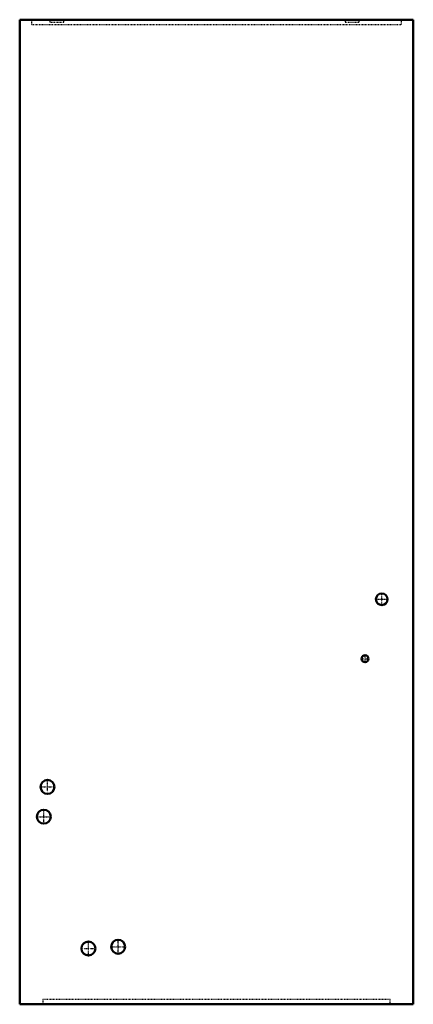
# Model space of a CAD drawing. Header units: millimetres. Extents: x -269 to 269, y 0 to 1346.
import ezdxf

# ---------------------------------------------------------------- set-up
doc = ezdxf.new("R2010")
doc.units = ezdxf.units.MM
doc.linetypes.add('Center', pattern=[1.5, 0.45, -0.5, 0.05, -0.5])
doc.linetypes.add('Dashed', pattern=[2, 1, -1])
for name, color, linetype, lineweight in [('AM_0', 7, 'Continuous', 50), ('AM_7', 7, 'Center', 25), ('AM_9', 6, 'Dashed', 25)]:
    doc.layers.add(name, color=color, linetype=linetype, lineweight=lineweight)

# ---------------------------------------------------------------- blocks, each defined once
blk = doc.blocks.new('1_FTA42AAVJUD_PART3_0_in_FTA42AAVJUD_0')
at = {"layer": 'AM_0'}
blk.add_circle((203.2, 472.44), 4.7625, dxfattribs=at)
at = {"layer": 'AM_7'}
for p, q in [((198.199375, 472.44), (208.200625, 472.44)), ((203.2, 467.439375), (203.2, 477.440625))]:
    blk.add_line(p, q, dxfattribs=at)
blk = doc.blocks.new('2_FTA42AAVJUD_PART2_0_in_FTA42AAVJUD_0')
at = {"layer": 'AM_0'}
blk.add_circle((226.06, 553.72), 7.9375, dxfattribs=at)
at = {"layer": 'AM_7'}
for p, q in [((217.725625, 553.72), (234.394375, 553.72)), ((226.06, 545.385625), (226.06, 562.054375))]:
    blk.add_line(p, q, dxfattribs=at)
blk = doc.blocks.new('3_FTA42AAVJUD_PART1_0_in_FTA42AAVJUD_0')
at = {"layer": 'AM_0'}
for p, q in [((269.24, 1346.2), (-269.24, 1346.2)), ((-269.24, 1346.2), (-269.24, 0)), ((269.24, 0), (269.24, 1346.2)), ((-269.24, 0), (269.24, 0))]:
    blk.add_line(p, q, dxfattribs=at)
for centre in [(-231.14, 297.18), (-236.22, 256.54), (-175.26, 76.2), (-134.62, 78.74)]:
    blk.add_circle(centre, 9.525, dxfattribs=at)
at = {"layer": 'AM_7'}
for p, q in [((-241.14125, 297.18), (-221.13875, 297.18)), ((-231.14, 287.17875), (-231.14, 307.18125)), ((-246.22125, 256.54), (-226.21875, 256.54)), ((-236.22, 246.53875), (-236.22, 266.54125)), ((-175.26, 66.19875), (-175.26, 86.20125)), ((-134.62, 68.73875), (-134.62, 88.74125)), ((-185.26125, 76.2), (-165.25875, 76.2)), ((-144.62125, 78.74), (-124.61875, 78.74))]:
    blk.add_line(p, q, dxfattribs=at)
at = {"layer": 'AM_9'}
for p, q in [((-252.73, 1339.85), (-252.73, 1346.2)), ((-252.73, 1339.85), (252.73, 1339.85)), ((-227.965, 1346.2), (-227.965, 1343.025)), ((-227.965, 1343.025), (-208.915, 1343.025)), ((-208.915, 1343.025), (-208.915, 1346.2)), ((175.895, 1346.2), (175.895, 1343.025)), ((175.895, 1343.025), (194.945, 1343.025)), ((194.945, 1343.025), (194.945, 1346.2)), ((252.73, 1346.2), (252.73, 1339.85)), ((-237.49, 6.35), (-237.49, 0)), ((237.49, 6.35), (-237.49, 6.35)), ((237.49, 0), (237.49, 6.35))]:
    blk.add_line(p, q, dxfattribs=at)

msp = doc.modelspace()

# ---------------------------------------------------------------- block references
for name in ['3_FTA42AAVJUD_PART1_0_in_FTA42AAVJUD_0', '2_FTA42AAVJUD_PART2_0_in_FTA42AAVJUD_0', '1_FTA42AAVJUD_PART3_0_in_FTA42AAVJUD_0']:
    msp.add_blockref(name, (0, 0))

doc.saveas('drawing.dxf')
